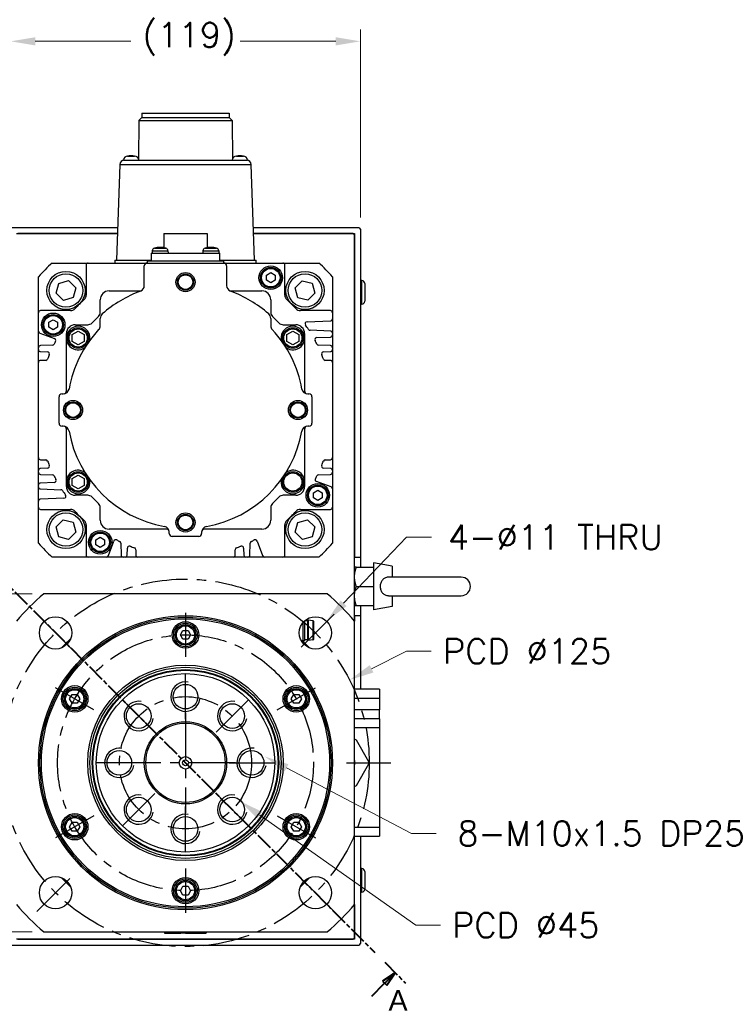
# Model space of a CAD drawing. Extents: x 20593 to 22277, y -1876 to -688.
# Tile 6 of 17: x 21825 to 22065, y -1531 to -1196. Entities that reach past the tile are written whole.
import ezdxf

# ---------------------------------------------------------------- set-up
doc = ezdxf.new("R2010")
doc.units = 0
doc.header["$LTSCALE"] = 25.4
doc.linetypes.add('CENTER', pattern=[2, 1.25, -0.25, 0.25, -0.25])
doc.linetypes.add('CHAIN', pattern=[0.3543, 0.2362, -0.0295, 0.0591, -0.0295])
doc.layers.get('0').update_dxf_attribs({"linetype": 'CONTINUOUS'})
doc.layers.get('Defpoints').update_dxf_attribs({"linetype": 'CONTINUOUS'})
doc.layers.add('ATA-CENTER', color=133, linetype='CENTER')
doc.layers.add('ATA-DIM', color=252, linetype='CONTINUOUS', lineweight=25)
doc.layers.add('ATA-SECTION', color=3, linetype='CHAIN', lineweight=40)
doc.styles.get("Standard").update_dxf_attribs({"font": 'simplex.shx'})
doc.styles.add('주 문자 (ISO)', font='arial.ttf')
doc.dimstyles.new('ata_A1', dxfattribs={"dimtxt": 4.2, "dimasz": 4.2, "dimexe": 2, "dimexo": 2, "dimgap": 2, "dimtad": 0, "dimtih": 1, "dimtoh": 1, "dimdec": 6, "dimdsep": 46, "dimtxsty": 'Standard', "dimcen": 0, "dimclrd": 252, "dimclre": 252, "dimclrt": 4, "dimadec": 6, "dimazin": 2, "dimtfac": 1, "dimtdec": 6, "dimtofl": 0, "dimtmove": 0, "dimatfit": 3, "dimfxl": 0, "dimtolj": 1, "dimtzin": 0, "dimlwd": 0, "dimlwe": 0, "dimarcsym": 0})

# ---------------------------------------------------------------- blocks, each defined once
blk = doc.blocks.new('*D19075')
at = {"layer": 'ATA-DIM', "color": 252, "lineweight": 0}
for p, q in [((21821.77, -1263.24), (21821.77, -1199.33)), ((21940.77, -1263.24), (21940.77, -1199.33)), ((21830.17, -1203.33), (21862.7, -1203.33)), ((21932.37, -1203.33), (21899.85, -1203.33))]:
    blk.add_line(p, q, dxfattribs=at)
at = {"layer": 'ATA-DIM', "color": 252}
for points in [[(21830.17, -1201.93), (21830.17, -1204.73), (21821.77, -1203.33)], [(21932.37, -1204.73), (21932.37, -1201.93), (21940.77, -1203.33)]]:
    blk.add_solid(points, dxfattribs=at)
at = {"layer": 'Defpoints', "color": 0}
for p in [(21940.77, -1203.33), (21821.77, -1267.24), (21940.77, -1267.24)]:
    blk.add_point(p, dxfattribs=at)
at = {"layer": 'ATA-DIM', "color": 4, "ltscale": 0.2, "insert": (21866.7, -1196.94), "char_height": 8.4, "attachment_point": 1}
blk.add_mtext('\\A1;(119)', dxfattribs=at)
blk = doc.blocks.new('*D19084')
at = {"layer": 'ATA-DIM', "color": 252, "lineweight": 0}
for p, q in [((21958.1, -1472.74), (21915.64, -1450.47)), ((21966.5, -1472.74), (21958.1, -1472.74))]:
    blk.add_line(p, q, dxfattribs=at)
at = {"layer": 'ATA-DIM', "color": 252}
blk.add_solid([(21916.29, -1449.23), (21914.99, -1451.71), (21908.2, -1446.56)], dxfattribs=at)
at = {"layer": 'Defpoints', "color": 0}
for p in [(21899.35, -1441.92), (21908.2, -1446.56)]:
    blk.add_point(p, dxfattribs=at)
at = {"layer": 'ATA-DIM', "color": 4, "ltscale": 0.2, "insert": (22023.3, -1472.74), "char_height": 8.4, "attachment_point": 5}
blk.add_mtext('8-M10x1.5 DP25', dxfattribs=at)
blk = doc.blocks.new('*D19083')
at = {"layer": 'ATA-DIM', "color": 252, "lineweight": 0}
for p, q in [((21956.48, -1372.01), (21935.06, -1394.49)), ((21964.91, -1372.01), (21956.48, -1372.01))]:
    blk.add_line(p, q, dxfattribs=at)
at = {"layer": 'ATA-DIM', "color": 252}
blk.add_solid([(21934.05, -1393.52), (21936.07, -1395.45), (21929.26, -1400.56)], dxfattribs=at)
at = {"layer": 'Defpoints', "color": 0}
for p in [(21929.26, -1400.56), (21921.67, -1408.53)]:
    blk.add_point(p, dxfattribs=at)
at = {"layer": 'ATA-DIM', "color": 4, "ltscale": 0.2, "insert": (22007.08, -1372.01), "char_height": 8.4, "attachment_point": 5}
blk.add_mtext('4-%%c11 THRU', dxfattribs=at)
blk = doc.blocks.new('*D19074')
at = {"layer": 'ATA-DIM', "color": 252, "lineweight": 0}
for p, q in [((21959.61, -1503.99), (21906.52, -1466.55)), ((21968.01, -1503.99), (21959.61, -1503.99))]:
    blk.add_line(p, q, dxfattribs=at)
at = {"layer": 'ATA-DIM', "color": 252}
blk.add_solid([(21907.33, -1465.41), (21905.72, -1467.69), (21899.66, -1461.71)], dxfattribs=at)
at = {"layer": 'Defpoints', "color": 0}
for p in [(21862.89, -1435.77), (21899.66, -1461.71)]:
    blk.add_point(p, dxfattribs=at)
at = {"layer": 'ATA-DIM', "color": 4, "ltscale": 0.2, "insert": (21972.01, -1499.79), "char_height": 8.4, "attachment_point": 1}
blk.add_mtext('\\A1;PCD %%c45', dxfattribs=at)
blk = doc.blocks.new('*D19073')
at = {"layer": 'ATA-DIM', "color": 252, "lineweight": 0}
for p, q in [((21956.46, -1410.77), (21944.56, -1416.78)), ((21964.87, -1410.77), (21956.46, -1410.77))]:
    blk.add_line(p, q, dxfattribs=at)
at = {"layer": 'ATA-DIM', "color": 252}
blk.add_solid([(21943.93, -1415.53), (21945.19, -1418.03), (21937.06, -1420.57)], dxfattribs=at)
at = {"layer": 'Defpoints', "color": 0}
for p in [(21937.06, -1420.57), (21825.48, -1476.91)]:
    blk.add_point(p, dxfattribs=at)
at = {"layer": 'ATA-DIM', "color": 4, "ltscale": 0.2, "insert": (21968.87, -1406.57), "char_height": 8.4, "attachment_point": 1}
blk.add_mtext('\\A1;PCD %%c125', dxfattribs=at)
blk = doc.blocks.new('*D19072')
at = {"layer": 'ATA-DIM', "color": 252, "lineweight": 0}
for p, q in [((21829.12, -1391.24), (21733.1, -1391.24)), ((21737.1, -1399.64), (21737.1, -1440.16)), ((21737.1, -1497.84), (21737.1, -1457.32)), ((21829.12, -1506.24), (21733.1, -1506.24))]:
    blk.add_line(p, q, dxfattribs=at)
at = {"layer": 'ATA-DIM', "color": 252}
for points in [[(21738.5, -1399.64), (21735.7, -1399.64), (21737.1, -1391.24)], [(21735.7, -1497.84), (21738.5, -1497.84), (21737.1, -1506.24)]]:
    blk.add_solid(points, dxfattribs=at)
at = {"layer": 'Defpoints', "color": 0}
for p in [(21833.12, -1391.24), (21737.1, -1506.24), (21833.12, -1506.24)]:
    blk.add_point(p, dxfattribs=at)
at = {"layer": 'ATA-DIM', "color": 4, "ltscale": 0.2, "insert": (21698.84, -1444.16), "char_height": 8.4, "attachment_point": 1}
blk.add_mtext('\\A1;SQUARE 115', dxfattribs=at)

msp = doc.modelspace()

# ---------------------------------------------------------------- linework, layer by layer
for p, q in [((21866.4033331, -1227.7400297), (21866.4033331, -1229.2400297)), ((21866.4033331, -1227.7400297), (21896.1433331, -1227.7400297)), ((21896.1433331, -1227.7400297), (21896.1433331, -1229.2400297)), ((21865.4033331, -1230.2400297), (21865.3059594, -1243.385477)), ((21866.4033331, -1229.2400297), (21865.4033331, -1230.2400297)), ((21865.4033331, -1230.2400297), (21897.1433331, -1230.2400297)), ((21866.4033331, -1229.2400297), (21896.1433331, -1229.2400297)), ((21896.1433331, -1229.2400297), (21897.1433331, -1230.2400297)), ((21897.1433331, -1230.2400297), (21897.2407068, -1243.385477)), ((21861.5714393, -1242.3439837), (21863.975227, -1242.3439837)), ((21898.5714393, -1242.3439837), (21900.975227, -1242.3439837)), ((21858.9100862, -1245.1876805), (21857.7733331, -1277.7400297)), ((21858.9100862, -1245.1876805), (21903.63658, -1245.1876805)), ((21860.1733331, -1243.7400297), (21860.4091725, -1243.7400297)), ((21860.4091725, -1243.7400297), (21902.1374938, -1243.7400297)), ((21902.1374938, -1243.7400297), (21902.3733331, -1243.7400297)), ((21904.7733331, -1277.7400297), (21903.63658, -1245.1876805)), ((21858.1574616, -1266.7400297), (21822.2733331, -1266.7400297)), ((21823.7733331, -1268.7400297), (21858.0876201, -1268.7400297)), ((21858.0876201, -1268.7400297), (21824.2733331, -1268.7400297)), ((21873.8733331, -1268.7400297), (21888.6733331, -1268.7400297)), ((21873.8733331, -1268.7400297), (21873.8733331, -1273.5489413)), ((21888.6733331, -1268.7400297), (21888.6733331, -1273.5489413)), ((21940.2733331, -1266.7400297), (21904.3892047, -1266.7400297)), ((21904.4590462, -1268.7400297), (21938.7733331, -1268.7400297)), ((21938.2733331, -1268.7400297), (21904.4590462, -1268.7400297)), ((21938.2733331, -1268.7400297), (21938.7733331, -1269.2400297)), ((21938.7733331, -1268.7400297), (21938.7733331, -1378.7400297)), ((21938.7733331, -1400.586629), (21938.7733331, -1269.2400297)), ((21940.7733331, -1267.2400297), (21940.7733331, -1378.7400297)), ((21869.5733331, -1275.4400297), (21892.9733331, -1275.4400297)), ((21869.5733331, -1275.4400297), (21869.5733331, -1277.9400297)), ((21869.9674578, -1274.5927808), (21869.8933331, -1275.4400297)), ((21869.9674578, -1274.5927808), (21875.3192085, -1274.5927808)), ((21870.6837058, -1273.719921), (21874.6029604, -1273.719921)), ((21875.3192085, -1274.5927808), (21875.3933331, -1275.4400297)), ((21887.2274578, -1274.5927808), (21887.1533331, -1275.4400297)), ((21887.2274578, -1274.5927808), (21892.5792085, -1274.5927808)), ((21887.9437058, -1273.719921), (21891.8629604, -1273.719921)), ((21892.5792085, -1274.5927808), (21892.6533331, -1275.4400297)), ((21892.9733331, -1277.9400297), (21892.9733331, -1275.4400297)), ((21835.9274403, -1278.7400297), (21848.1719407, -1278.7400297)), ((21848.1719407, -1278.7400297), (21868.2733331, -1278.7400297)), ((21857.2733331, -1277.7400297), (21857.2733331, -1278.7400297)), ((21857.2733331, -1277.7400297), (21869.5733331, -1277.7400297)), ((21868.2733331, -1277.9400297), (21894.2733331, -1277.9400297)), ((21868.2733331, -1277.9400297), (21868.2733331, -1278.7400297)), ((21868.2733331, -1278.7400297), (21894.2733331, -1278.7400297)), ((21892.9733331, -1277.7400297), (21905.2733331, -1277.7400297)), ((21894.2733331, -1278.7400297), (21894.2733331, -1277.9400297)), ((21894.2733331, -1278.7400297), (21914.374724, -1278.7400297)), ((21905.2733331, -1278.7400297), (21905.2733331, -1277.7400297)), ((21914.374724, -1278.7400297), (21926.619226, -1278.7400297)), ((21847.4761156, -1279.4358548), (21847.4761156, -1289.669365)), ((21867.2733331, -1286.4131766), (21867.2733331, -1279.7400297)), ((21895.2733331, -1279.7400297), (21895.2733331, -1286.4131766)), ((21908.7733331, -1282.8740043), (21910.2733331, -1282.0079789)), ((21910.2733331, -1282.0079789), (21911.7733331, -1282.8740043)), ((21915.070549, -1289.669365), (21915.070549, -1279.4358548)), ((21831.2733323, -1295.6386381), (21831.2733331, -1283.3941369)), ((21837.2753946, -1289.0028479), (21838.1470378, -1285.6502015)), ((21838.1470378, -1285.6502015), (21841.4863363, -1284.7287434)), ((21841.4863363, -1284.7287434), (21843.9539918, -1287.1599317)), ((21908.7733331, -1284.6060551), (21908.7733331, -1282.8740043)), ((21910.2733331, -1285.4720805), (21908.7733331, -1284.6060551)), ((21911.7733331, -1284.6060551), (21910.2733331, -1285.4720805)), ((21911.7733331, -1282.8740043), (21911.7733331, -1284.6060551)), ((21918.5793266, -1287.2097467), (21921.0105149, -1284.7420912)), ((21921.0105149, -1284.7420912), (21924.3631614, -1285.6137344)), ((21924.3631614, -1285.6137344), (21925.2846195, -1288.9530329)), ((21931.2733331, -1283.3941369), (21931.2733323, -1295.6386381)), ((21941.2733331, -1284.7400297), (21940.7733331, -1284.7400297)), ((21941.2733331, -1292.7400297), (21941.2733331, -1284.7400297)), ((21942.2733331, -1285.7400297), (21942.2733331, -1291.7400297)), ((21839.7430501, -1291.4340363), (21837.2753946, -1289.0028479)), ((21843.9539918, -1287.1599317), (21843.0823486, -1290.5125781)), ((21855.2733331, -1288.2400297), (21866.0873402, -1288.2400297)), ((21896.4593261, -1288.2400297), (21907.2733331, -1288.2400297)), ((21919.5007847, -1290.5490452), (21918.5793266, -1287.2097467)), ((21925.2846195, -1288.9530329), (21922.8534312, -1291.4206884)), ((21843.0823486, -1290.5125781), (21839.7430501, -1291.4340363)), ((21852.2733331, -1295.4916026), (21852.2733331, -1291.2400297)), ((21910.2733331, -1291.2400297), (21910.2733331, -1295.4916026)), ((21922.8534312, -1291.4206884), (21919.5007847, -1290.5490452)), ((21941.2733331, -1292.7400297), (21940.7733331, -1292.7400297)), ((21831.2733323, -1301.9108595), (21831.2733323, -1295.6386381)), ((21842.2026676, -1294.942813), (21831.9691573, -1294.942813)), ((21930.5775073, -1294.942813), (21920.343997, -1294.942813)), ((21931.2733323, -1295.6386381), (21931.2733323, -1297.7499878)), ((21834.7733331, -1298.8740043), (21836.2733331, -1298.0079789)), ((21834.7733331, -1300.6060551), (21834.7733331, -1298.8740043)), ((21836.2733331, -1298.0079789), (21837.7733331, -1298.8740043)), ((21837.7733331, -1298.8740043), (21837.7733331, -1300.6060551)), ((21849.4391196, -1299.1542433), (21851.6875467, -1296.9058162)), ((21852.2733331, -1300.0335409), (21852.2733331, -1297.5540954)), ((21910.2733331, -1297.5540954), (21910.2733331, -1300.0335409)), ((21910.8591196, -1296.9058162), (21913.1075467, -1299.1542433)), ((21922.6060665, -1298.7246059), (21930.6017912, -1298.445389)), ((21931.2733323, -1297.7499878), (21931.2733323, -1302.573014)), ((21831.2733323, -1307.5431929), (21831.2733323, -1301.9108595)), ((21831.7311712, -1302.5647211), (21836.7027242, -1304.3742185)), ((21836.2733331, -1301.4720805), (21834.7733331, -1300.6060551)), ((21837.7733331, -1300.6060551), (21836.2733331, -1301.4720805)), ((21840.7733331, -1304.2400297), (21840.7733331, -1302.7400297)), ((21842.7733331, -1303.0853292), (21844.7733331, -1301.9306287)), ((21843.7733331, -1299.7400297), (21848.024906, -1299.7400297)), ((21844.7733331, -1301.9306287), (21846.7733331, -1303.0853292)), ((21914.5217603, -1299.7400297), (21918.7733331, -1299.7400297)), ((21915.7733331, -1303.0853292), (21917.7733331, -1301.9306287)), ((21917.7733331, -1301.9306287), (21919.7733331, -1303.0853292)), ((21921.7733331, -1302.7400297), (21921.7733331, -1304.2400297)), ((21930.6017912, -1301.8776128), (21923.6421997, -1301.6345785)), ((21931.2733323, -1302.573014), (21931.2733323, -1303.2171847)), ((21840.7733331, -1322.2400297), (21840.7733331, -1304.2400297)), ((21842.7733331, -1305.3947303), (21842.7733331, -1303.0853292)), ((21844.7733331, -1306.5494308), (21842.7733331, -1305.3947303)), ((21846.7733331, -1305.3947303), (21844.7733331, -1306.5494308)), ((21846.7733331, -1303.0853292), (21846.7733331, -1305.3947303)), ((21915.7733331, -1305.3947303), (21915.7733331, -1303.0853292)), ((21917.7733331, -1306.5494308), (21915.7733331, -1305.3947303)), ((21919.7733331, -1305.3947303), (21917.7733331, -1306.5494308)), ((21919.7733331, -1303.0853292), (21919.7733331, -1305.3947303)), ((21921.7733331, -1304.2400297), (21921.7733331, -1322.2400297)), ((21925.9208935, -1304.0760464), (21930.6017912, -1303.9125858)), ((21931.2733323, -1303.2171847), (21931.2733323, -1307.5431929)), ((21831.2733323, -1308.1873636), (21831.2733323, -1307.5431929)), ((21831.2733323, -1312.5372464), (21831.2733323, -1308.1873636)), ((21835.9823202, -1306.706801), (21831.9448734, -1306.8477917)), ((21831.9448734, -1308.8827648), (21834.3287641, -1308.9660121)), ((21930.6017912, -1306.8477917), (21926.5643444, -1306.706801)), ((21928.2179005, -1308.9660121), (21930.6017912, -1308.8827648)), ((21931.2733323, -1307.5431929), (21931.2733323, -1308.1873636)), ((21931.2733323, -1308.1873636), (21931.2733323, -1312.5372464)), ((21831.2733323, -1344.942813), (21831.2733323, -1312.5372464)), ((21833.7285893, -1311.8414214), (21831.9691573, -1311.8414214)), ((21930.5775073, -1311.8414214), (21928.8180753, -1311.8414214)), ((21931.2733323, -1312.5372464), (21931.2733323, -1344.942813)), ((21838.2733331, -1333.2400297), (21838.2733331, -1324.2400297)), ((21839.2733331, -1323.2400297), (21839.694342, -1323.2400297)), ((21922.8523242, -1323.2400297), (21923.2733331, -1323.2400297)), ((21924.2733331, -1324.2400297), (21924.2733331, -1333.2400297)), ((21839.694342, -1334.2400297), (21839.2733331, -1334.2400297)), ((21840.7733331, -1353.2400297), (21840.7733331, -1335.2400297)), ((21921.7733331, -1335.2400297), (21921.7733331, -1353.2400297)), ((21923.2733331, -1334.2400297), (21922.8523242, -1334.2400297)), ((21831.2733323, -1349.2926959), (21831.2733323, -1344.942813)), ((21831.9691573, -1345.6386381), (21833.7285893, -1345.6386381)), ((21928.8180753, -1345.6386381), (21930.5775073, -1345.6386381)), ((21931.2733323, -1344.942813), (21931.2733323, -1349.2926959)), ((21831.2733323, -1349.9368666), (21831.2733323, -1349.2926959)), ((21834.3287641, -1348.5140474), (21831.9448734, -1348.5972947)), ((21930.6017912, -1348.5972947), (21928.2179005, -1348.5140474)), ((21931.2733323, -1349.2926959), (21931.2733323, -1349.9368666)), ((21831.2733323, -1354.2628748), (21831.2733323, -1349.9368666)), ((21831.9448734, -1350.6322677), (21835.9823202, -1350.7732585)), ((21842.7733331, -1352.0853292), (21844.7733331, -1350.9306287)), ((21842.7733331, -1354.3947303), (21842.7733331, -1352.0853292)), ((21844.7733331, -1350.9306287), (21846.7733331, -1352.0853292)), ((21846.7733331, -1352.0853292), (21846.7733331, -1354.3947303)), ((21926.5643444, -1350.7732585), (21930.6017912, -1350.6322677)), ((21931.2733323, -1349.9368666), (21931.2733323, -1355.5692)), ((21831.2733323, -1354.9070455), (21831.2733323, -1354.2628748)), ((21831.2733323, -1359.7300716), (21831.2733323, -1354.9070455)), ((21836.6257711, -1353.4040131), (21831.9448734, -1353.5674736)), ((21831.9448734, -1355.6024467), (21838.9044649, -1355.845481)), ((21840.7733331, -1354.7400297), (21840.7733331, -1353.2400297)), ((21844.7733331, -1355.5494308), (21842.7733331, -1354.3947303)), ((21846.7733331, -1354.3947303), (21844.7733331, -1355.5494308)), ((21921.7733331, -1353.2400297), (21921.7733331, -1354.7400297)), ((21924.7733331, -1356.8740043), (21926.2733331, -1356.0079789)), ((21930.8154934, -1354.9153383), (21925.8439404, -1353.105841)), ((21926.2733331, -1356.0079789), (21927.7733331, -1356.8740043)), ((21931.2733323, -1355.5692), (21931.2733323, -1361.8414214)), ((21831.2733323, -1361.8414214), (21831.2733323, -1359.7300716)), ((21839.9405981, -1358.7554536), (21831.9448734, -1359.0346704)), ((21848.024906, -1357.7400297), (21843.7733331, -1357.7400297)), ((21851.6875467, -1360.5742433), (21849.4391196, -1358.3258162)), ((21913.1075467, -1358.3258162), (21910.8591196, -1360.5742433)), ((21918.7733331, -1357.7400297), (21914.5217603, -1357.7400297)), ((21924.7733331, -1358.6060551), (21924.7733331, -1356.8740043)), ((21926.2733331, -1359.4720805), (21924.7733331, -1358.6060551)), ((21927.7733331, -1358.6060551), (21926.2733331, -1359.4720805)), ((21927.7733331, -1356.8740043), (21927.7733331, -1358.6060551)), ((21831.2733331, -1374.0859226), (21831.2733323, -1361.8414214)), ((21831.9691573, -1362.5372464), (21842.2026676, -1362.5372464)), ((21852.2733331, -1366.2400297), (21852.2733331, -1361.9884569)), ((21910.2733331, -1361.9884569), (21910.2733331, -1366.2400297)), ((21920.343997, -1362.5372464), (21930.5775073, -1362.5372464)), ((21931.2733323, -1361.8414214), (21931.2733331, -1374.0859226)), ((21837.2620468, -1368.5270265), (21839.6932351, -1366.0593711)), ((21839.6932351, -1366.0593711), (21843.0458815, -1366.9310142)), ((21919.4643176, -1366.9674813), (21922.8036162, -1366.0460232)), ((21922.8036162, -1366.0460232), (21925.2712716, -1368.4772115)), ((21838.1835049, -1371.8663251), (21837.2620468, -1368.5270265)), ((21843.0458815, -1366.9310142), (21843.9673397, -1370.2703128)), ((21847.4761156, -1367.8106945), (21847.4761156, -1378.0442047)), ((21874.7733331, -1369.2400297), (21855.2733331, -1369.2400297)), ((21907.2733331, -1369.2400297), (21887.7733331, -1369.2400297)), ((21915.070549, -1378.0442047), (21915.070549, -1367.8106945)), ((21918.5926745, -1370.3201278), (21919.4643176, -1366.9674813)), ((21925.2712716, -1368.4772115), (21924.3996285, -1371.829858)), ((21841.5361513, -1372.7379682), (21838.1835049, -1371.8663251)), ((21843.9673397, -1370.2703128), (21841.5361513, -1372.7379682)), ((21850.7733331, -1372.8740043), (21852.2733331, -1372.0079789)), ((21850.7733331, -1374.6060551), (21850.7733331, -1372.8740043)), ((21852.2733331, -1372.0079789), (21853.7733331, -1372.8740043)), ((21853.7733331, -1372.8740043), (21853.7733331, -1374.6060551)), ((21875.7733331, -1370.7400297), (21875.7733331, -1370.3190208)), ((21885.7733331, -1371.7400297), (21876.7733331, -1371.7400297)), ((21886.7733331, -1370.3190208), (21886.7733331, -1370.7400297)), ((21921.0603299, -1372.7513161), (21918.5926745, -1370.3201278)), ((21924.3996285, -1371.829858), (21921.0603299, -1372.7513161)), ((21852.2733331, -1375.4720805), (21850.7733331, -1374.6060551)), ((21853.7733331, -1374.6060551), (21852.2733331, -1375.4720805)), ((21855.0980237, -1378.2821909), (21856.907521, -1373.3106378)), ((21859.2401035, -1374.0310419), (21859.3810943, -1378.0684886)), ((21861.4160673, -1378.0684886), (21861.4993146, -1375.6845979)), ((21864.374724, -1376.2847728), (21864.374724, -1378.0442047)), ((21898.1719407, -1378.0442047), (21898.1719407, -1376.2847728)), ((21901.04735, -1375.6845979), (21901.1305973, -1378.0684886)), ((21903.1655703, -1378.0684886), (21903.3065611, -1374.0310419)), ((21905.6391436, -1373.3106378), (21907.4486409, -1378.2821909)), ((21848.1719407, -1378.7400297), (21835.9274403, -1378.7400297)), ((21854.444162, -1378.7400297), (21848.1719407, -1378.7400297)), ((21860.0764955, -1378.7400297), (21854.444162, -1378.7400297)), ((21860.7206662, -1378.7400297), (21860.0764955, -1378.7400297)), ((21865.070549, -1378.7400297), (21860.7206662, -1378.7400297)), ((21897.4761156, -1378.7400297), (21865.070549, -1378.7400297)), ((21901.8259985, -1378.7400297), (21897.4761156, -1378.7400297)), ((21902.4701691, -1378.7400297), (21901.8259985, -1378.7400297)), ((21908.1025026, -1378.7400297), (21902.4701691, -1378.7400297)), ((21914.374724, -1378.7400297), (21908.1025026, -1378.7400297)), ((21926.619226, -1378.7400297), (21914.374724, -1378.7400297)), ((21938.7733331, -1378.7400297), (21940.7733331, -1378.7400297)), ((21940.7733331, -1378.7400297), (21940.7733331, -1382.2400297)), ((21939.3538897, -1382.2400297), (21945.2733331, -1382.2400297)), ((21951.5733331, -1381.8508897), (21945.2733331, -1380.7400297)), ((21945.2733331, -1380.7400297), (21945.2733331, -1396.7400297)), ((21951.5733331, -1381.8508897), (21951.5733331, -1385.5900297)), ((21975.0733331, -1385.5900297), (21950.4115852, -1385.5900297)), ((21939.3538897, -1388.7400297), (21945.2733331, -1388.7400297)), ((21929.4267338, -1391.2400297), (21833.1199324, -1391.2400297)), ((21950.4115852, -1391.8900297), (21975.0733331, -1391.8900297)), ((21951.5733331, -1391.8900297), (21951.5733331, -1395.6291698)), ((21939.3538897, -1395.2400297), (21945.2733331, -1395.2400297)), ((21940.7733331, -1395.2400297), (21940.7733331, -1398.7400297)), ((21951.5733331, -1395.6291698), (21945.2733331, -1396.7400297)), ((21938.7733331, -1398.7400297), (21938.7733331, -1400.586629)), ((21940.7733331, -1398.7400297), (21938.7733331, -1398.7400297)), ((21940.7733331, -1398.7400297), (21940.7733331, -1423.7400297)), ((21921.1598331, -1401.1262147), (21921.1598331, -1407.6900297)), ((21921.7733331, -1400.4711682), (21921.7733331, -1407.0765297)), ((21922.7733331, -1400.4400297), (21921.8079726, -1400.4400297)), ((21922.7733331, -1400.4400297), (21923.0233331, -1400.2400297)), ((21922.7733331, -1400.4400297), (21922.7733331, -1406.9400297)), ((21924.5960493, -1400.419824), (21923.0233331, -1400.2400297)), ((21923.0233331, -1400.2400297), (21923.0233331, -1407.1400297)), ((21924.5960493, -1400.419824), (21924.5960493, -1406.9602355)), ((21924.7733331, -1400.6185297), (21924.7733331, -1406.7615297)), ((21938.7733331, -1496.8934304), (21938.7733331, -1400.586629)), ((21879.5412823, -1405.2400297), (21880.4073077, -1403.7400297)), ((21880.4073077, -1406.7400297), (21879.5412823, -1405.2400297)), ((21880.4073077, -1403.7400297), (21882.1393585, -1403.7400297)), ((21882.1393585, -1403.7400297), (21883.0053839, -1405.2400297)), ((21883.0053839, -1405.2400297), (21882.1393585, -1406.7400297)), ((21882.1393585, -1406.7400297), (21880.4073077, -1406.7400297)), ((21920.5918439, -1407.0910297), (21921.7588331, -1407.0910297)), ((21921.1598331, -1407.6900297), (21920.9548391, -1407.6900297)), ((21921.7733331, -1407.0765297), (21921.1598331, -1407.6900297)), ((21922.7733331, -1406.9400297), (21921.7733331, -1406.9400297)), ((21922.7733331, -1406.9400297), (21923.0233331, -1407.1400297)), ((21924.5960493, -1406.9602355), (21923.0233331, -1407.1400297)), ((21841.8691773, -1426.9900297), (21842.7352027, -1425.4900297)), ((21842.7352027, -1425.4900297), (21844.4672535, -1425.4900297)), ((21844.4672535, -1425.4900297), (21845.3332789, -1426.9900297)), ((21917.2133874, -1426.9900297), (21918.0794128, -1425.4900297)), ((21918.0794128, -1425.4900297), (21919.8114636, -1425.4900297)), ((21919.8114636, -1425.4900297), (21920.677489, -1426.9900297)), ((21947.2733331, -1423.7400297), (21938.7733331, -1423.7400297)), ((21938.7733331, -1426.7400297), (21947.2733331, -1426.7400297)), ((21947.2733331, -1423.7400297), (21947.2733331, -1426.7400297)), ((21947.2733331, -1426.7400297), (21947.2733331, -1430.7400297)), ((21842.7352027, -1428.4900297), (21841.8691773, -1426.9900297)), ((21844.4672535, -1428.4900297), (21842.7352027, -1428.4900297)), ((21845.3332789, -1426.9900297), (21844.4672535, -1428.4900297)), ((21918.0794128, -1428.4900297), (21917.2133874, -1426.9900297)), ((21919.8114636, -1428.4900297), (21918.0794128, -1428.4900297)), ((21920.677489, -1426.9900297), (21919.8114636, -1428.4900297)), ((21947.2733331, -1430.7400297), (21938.7733331, -1430.7400297)), ((21947.2733331, -1433.7400297), (21947.2733331, -1430.7400297)), ((21947.2733331, -1433.7400297), (21938.7733331, -1433.7400297)), ((21938.7733331, -1436.7400297), (21947.2733331, -1436.7400297)), ((21947.2733331, -1433.7400297), (21947.2733331, -1436.7400297)), ((21947.2733331, -1436.7400297), (21947.2733331, -1470.7400297)), ((21939.2733331, -1440.9458011), (21943.5233331, -1448.307017)), ((21943.5233331, -1449.1730425), (21939.2733331, -1456.5342583)), ((21841.8691773, -1470.4900297), (21842.7352027, -1468.9900297)), ((21842.7352027, -1468.9900297), (21844.4672535, -1468.9900297)), ((21844.4672535, -1468.9900297), (21845.3332789, -1470.4900297)), ((21917.2133874, -1470.4900297), (21918.0794128, -1468.9900297)), ((21918.0794128, -1468.9900297), (21919.8114636, -1468.9900297)), ((21919.8114636, -1468.9900297), (21920.677489, -1470.4900297)), ((21842.7352027, -1471.9900297), (21841.8691773, -1470.4900297)), ((21844.4672535, -1471.9900297), (21842.7352027, -1471.9900297)), ((21845.3332789, -1470.4900297), (21844.4672535, -1471.9900297)), ((21918.0794128, -1471.9900297), (21917.2133874, -1470.4900297)), ((21919.8114636, -1471.9900297), (21918.0794128, -1471.9900297)), ((21920.677489, -1470.4900297), (21919.8114636, -1471.9900297)), ((21947.2733331, -1470.7400297), (21938.7733331, -1470.7400297)), ((21947.2733331, -1470.7400297), (21947.2733331, -1473.7400297)), ((21938.7733331, -1473.7400297), (21947.2733331, -1473.7400297)), ((21940.7733331, -1473.7400297), (21940.7733331, -1510.2400297)), ((21941.2733331, -1484.7400297), (21940.7733331, -1484.7400297)), ((21941.2733331, -1492.7400297), (21941.2733331, -1484.7400297)), ((21942.2733331, -1485.7400297), (21942.2733331, -1491.7400297)), ((21879.5412823, -1492.2400297), (21880.4073077, -1490.7400297)), ((21880.4073077, -1493.7400297), (21879.5412823, -1492.2400297)), ((21880.4073077, -1490.7400297), (21882.1393585, -1490.7400297)), ((21882.1393585, -1493.7400297), (21880.4073077, -1493.7400297)), ((21882.1393585, -1490.7400297), (21883.0053839, -1492.2400297)), ((21883.0053839, -1492.2400297), (21882.1393585, -1493.7400297)), ((21941.2733331, -1492.7400297), (21940.7733331, -1492.7400297)), ((21938.7733331, -1496.8934304), (21938.7733331, -1508.7400297)), ((21938.7733331, -1508.2400297), (21938.7733331, -1496.8934304)), ((21833.1199324, -1506.2400297), (21929.4267338, -1506.2400297)), ((21874.1843759, -1506.2400297), (21874.1843759, -1506.7400297)), ((21874.1843759, -1506.7400297), (21876.8072467, -1506.7400297)), ((21876.8072467, -1506.2400297), (21876.8072467, -1506.7400297)), ((21876.8072467, -1506.7400297), (21879.7409531, -1506.7400297)), ((21879.7409531, -1506.7400297), (21879.7409531, -1506.2400297)), ((21880.3877249, -1506.7400297), (21879.7409531, -1506.7400297)), ((21880.3877249, -1506.7400297), (21880.3877249, -1506.2400297)), ((21880.5692749, -1506.7400297), (21880.3877249, -1506.7400297)), ((21880.5692749, -1506.2400297), (21880.5692749, -1506.7400297)), ((21881.2160466, -1506.7400297), (21880.5692749, -1506.7400297)), ((21881.2160466, -1506.2400297), (21881.2160466, -1506.7400297)), ((21881.3306196, -1506.2400297), (21881.3306196, -1506.7400297)), ((21881.3306196, -1506.7400297), (21884.264326, -1506.7400297)), ((21884.264326, -1506.2400297), (21884.264326, -1506.7400297)), ((21884.264326, -1506.7400297), (21888.1807403, -1506.7400297)), ((21888.1807403, -1506.7400297), (21888.1807403, -1506.2400297)), ((21888.3622903, -1506.7400297), (21888.1807403, -1506.7400297)), ((21888.3622903, -1506.2400297), (21888.3622903, -1506.7400297)), ((21938.7733331, -1508.7400297), (21823.7733331, -1508.7400297)), ((21824.2733331, -1508.7400297), (21938.2733331, -1508.7400297)), ((21938.7733331, -1508.2400297), (21938.2733331, -1508.7400297)), ((21822.2733331, -1510.7400297), (21940.2733331, -1510.7400297))]:
    msp.add_line(p, q)
for centre, radius in [((21840.6146932, -1288.0813898), 6.5), ((21840.6146932, -1288.0813898), 5.7), ((21881.2733331, -1285.2400297), 3.25), ((21881.2733331, -1285.2400297), 2.75), ((21881.2733331, -1285.2400297), 2.5), ((21910.2733331, -1283.7400297), 4), ((21910.2733331, -1283.7400297), 3.5), ((21910.2733331, -1283.7400297), 3.15), ((21921.931973, -1288.0813898), 6.5), ((21921.931973, -1288.0813898), 5.7), ((21836.2733331, -1299.7400297), 4), ((21836.2733331, -1299.7400297), 3.5), ((21836.2733331, -1299.7400297), 3.15), ((21844.7733331, -1304.2400297), 3.5), ((21844.7733331, -1304.2400297), 3.1), ((21917.7733331, -1304.2400297), 3.5), ((21917.7733331, -1304.2400297), 3.1), ((21843.0233331, -1328.7400297), 3.25), ((21843.0233331, -1328.7400297), 2.75), ((21843.0233331, -1328.7400297), 2.5), ((21919.5233331, -1328.7400297), 3.25), ((21919.5233331, -1328.7400297), 2.75), ((21919.5233331, -1328.7400297), 2.5), ((21844.7733331, -1353.2400297), 3.5), ((21844.7733331, -1353.2400297), 3.1), ((21917.7733331, -1353.2400297), 3.5), ((21917.7733331, -1353.2400297), 3.1), ((21926.2733331, -1357.7400297), 4), ((21926.2733331, -1357.7400297), 3.5), ((21926.2733331, -1357.7400297), 3.15), ((21840.6146932, -1369.3986696), 6.5), ((21921.931973, -1369.3986696), 6.5), ((21840.6146932, -1369.3986696), 5.7), ((21881.2733331, -1366.9900297), 3.25), ((21881.2733331, -1366.9900297), 2.75), ((21881.2733331, -1366.9900297), 2.5), ((21921.931973, -1369.3986696), 5.7), ((21852.2733331, -1373.7400297), 4), ((21852.2733331, -1373.7400297), 3.5), ((21852.2733331, -1373.7400297), 3.15), ((21881.2733331, -1448.7400297), 50), ((21837.0791593, -1404.5458559), 5.5), ((21881.2733331, -1448.7400297), 49.5), ((21881.2733331, -1448.7400297), 49), ((21925.467507, -1404.5458559), 5.5), ((21881.2733331, -1405.2400297), 4.5), ((21881.2733331, -1405.2400297), 4), ((21881.2733331, -1405.2400297), 3.5), ((21881.2733331, -1405.2400297), 3.1), ((21881.2733331, -1448.7400297), 33.25), ((21881.2733331, -1448.7400297), 32.500379), ((21881.2733331, -1448.7400297), 31.7), ((21881.2733331, -1448.7400297), 31.5), ((21881.2733331, -1448.7400297), 30.3452995), ((21843.6012281, -1426.9900297), 4.5), ((21843.6012281, -1426.9900297), 4), ((21881.2733331, -1426.2400297), 4.188), ((21918.9454382, -1426.9900297), 4.5), ((21918.9454382, -1426.9900297), 4), ((21843.6012281, -1426.9900297), 3.5), ((21843.6012281, -1426.9900297), 3.1), ((21918.9454382, -1426.9900297), 3.5), ((21918.9454382, -1426.9900297), 3.1), ((21865.3634305, -1432.8301272), 4.188), ((21897.1832357, -1432.8301272), 4.188), ((21881.2733331, -1448.7400297), 14), ((21881.2733331, -1448.7400297), 13.5), ((21858.7733331, -1448.7400297), 4.188), ((21881.2733331, -1448.7400297), 2.125), ((21903.7733331, -1448.7400297), 4.188), ((21881.2733331, -1448.7400297), 1), ((21865.3634305, -1464.6499323), 4.188), ((21897.1832357, -1464.6499323), 4.188), ((21843.6012281, -1470.4900297), 4.5), ((21843.6012281, -1470.4900297), 4), ((21918.9454382, -1470.4900297), 4.5), ((21918.9454382, -1470.4900297), 4), ((21843.6012281, -1470.4900297), 3.5), ((21843.6012281, -1470.4900297), 3.1), ((21881.2733331, -1471.2400297), 4.188), ((21918.9454382, -1470.4900297), 3.5), ((21918.9454382, -1470.4900297), 3.1), ((21837.0791593, -1492.9342036), 5.5), ((21881.2733331, -1492.2400297), 4.5), ((21881.2733331, -1492.2400297), 4), ((21881.2733331, -1492.2400297), 3.5), ((21881.2733331, -1492.2400297), 3.1), ((21925.467507, -1492.9342036), 5.5)]:
    msp.add_circle(centre, radius)
for centre, radius, start, end in [((21861.6699481, -1243.8407455), 1.5, 93.765468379, 176.150043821), ((21862.7733331, -1249.2400297), 7, 80.113375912, 99.886624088), ((21863.8767182, -1243.8407455), 1.5, 3.849956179, 86.234531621), ((21898.6699481, -1243.8407455), 1.5, 93.765468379, 176.150043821), ((21899.7733331, -1249.2400297), 7, 80.113375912, 99.886624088), ((21900.8767182, -1243.8407455), 1.5, 3.849956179, 86.234531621), ((21860.4091725, -1245.2400297), 1.5, 90, 178), ((21902.1374938, -1245.2400297), 1.5, 2, 90), ((21940.2733331, -1267.2400297), 0.5, 0, 90), ((21870.9636525, -1274.6799366), 1, 106.257021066, 175), ((21872.6433331, -1280.4400297), 7, 73.742973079, 106.257026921), ((21874.3230138, -1274.6799366), 1, 5, 73.742978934), ((21888.2236525, -1274.6799366), 1, 106.257021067, 175), ((21889.9033331, -1280.4400297), 7, 73.742973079, 106.257026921), ((21891.5830138, -1274.6799366), 1, 5, 73.742978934), ((21881.2733331, -1328.7400297), 67.5, 132.205446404, 137.794553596), ((21848.1719407, -1279.4358548), 0.695825, 89.999999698, 180), ((21868.2733331, -1279.7400297), 1, 90, 180), ((21894.2733331, -1279.7400297), 1, 0, 90), ((21914.374724, -1279.4358548), 0.6958251, 0, 90.000000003), ((21881.2733331, -1328.7400297), 67.5, 42.205446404, 47.794553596), ((21941.2733331, -1285.7400297), 1, 0, 90), ((21855.2733331, -1291.2400297), 3, 90, 180), ((21881.2733331, -1328.7400297), 43.25, 110.707124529, 130.885192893), ((21865.2733331, -1286.4131766), 2, 290.707124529, 0), ((21897.2733331, -1286.4131766), 2, 180, 249.292875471), ((21881.2733331, -1328.7400297), 43.25, 49.114807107, 69.292875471), ((21907.2733331, -1291.2400297), 3, 0, 90), ((21881.2733323, -1328.7400297), 50.9940358, 132.486940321, 137.513059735), ((21845.488044, -1289.669365), 1.9880716, 312.486940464, 0), ((21917.0586206, -1289.669365), 1.9880716, 180, 227.513059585), ((21881.2733323, -1328.7400297), 50.9940358, 42.486939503, 47.513059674), ((21941.2733331, -1291.7400297), 1, 270, 0), ((21831.9691574, -1295.6386381), 0.6958251, 90.00000122, 180), ((21842.2026676, -1292.9547415), 1.9880716, 269.99999977, 317.513059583), ((21850.2733331, -1295.4916026), 2, 315, 0), ((21854.2733331, -1297.5540954), 2, 130.885192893, 180), ((21908.2733331, -1297.5540954), 2, 0, 49.114807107), ((21912.2733331, -1295.4916026), 2, 180, 225), ((21920.343997, -1292.9547415), 1.9880716, 222.486959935, 270.000000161), ((21930.5775073, -1295.6386381), 0.6958251, 0, 90), ((21848.024906, -1297.7400297), 2, 270, 315), ((21914.5217603, -1297.7400297), 2, 225, 270), ((21922.6303504, -1299.420007), 0.6958251, 91.999999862, 215.334701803), ((21930.5775073, -1297.7499878), 0.6958251, 271.999999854, 0), ((21831.9691573, -1301.9108595), 0.695825, 179.999998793, 249.999999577), ((21843.7733331, -1302.7400297), 3, 90, 180), ((21844.7733331, -1304.2400297), 4, 347.077132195, 305.181246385), ((21881.2733331, -1328.7400297), 40.25, 137.199825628, 169.77496314), ((21850.2733331, -1300.0335409), 2, 317.199850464, 0), ((21912.2733331, -1300.0335409), 2, 180, 222.800173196), ((21881.2733331, -1328.7400297), 40.25, 10.22503686, 42.800173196), ((21917.7733331, -1304.2400297), 4, 234.818753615, 192.922867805), ((21918.7733331, -1302.7400297), 3, 0, 90), ((21881.2733323, -1328.7400297), 50, 33.256317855, 35.334701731), ((21923.6664837, -1300.9391773), 0.695825, 213.25631749, 267.999999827), ((21930.5775073, -1302.573014), 0.6958251, 0, 88.000000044), ((21881.2733323, -1328.7400298), 50, 152.112964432, 153.363294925), ((21836.464738, -1305.0280801), 0.695825, 332.11296468, 69.999999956), ((21925.9451774, -1304.7714476), 0.6958251, 91.999999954, 208.223150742), ((21881.2733323, -1328.7400297), 50, 26.636804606, 28.215582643), ((21930.5775073, -1303.2171847), 0.6958251, 271.999999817, 0), ((21831.9691574, -1307.5431929), 0.6958251, 92.000000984, 180), ((21831.9691573, -1308.1873636), 0.695825, 179.999999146, 268.000000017), ((21834.3044802, -1309.6614132), 0.6958251, 337.893147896, 88.000000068), ((21835.9580362, -1306.0113998), 0.6958251, 271.999999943, 333.356032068), ((21926.5886284, -1306.0113998), 0.695825, 206.636804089, 267.999999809), ((21928.2421844, -1309.6614132), 0.6958251, 91.999999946, 202.104765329), ((21930.5775073, -1307.5431929), 0.6958251, 0, 88.000000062), ((21930.5775073, -1308.1873636), 0.6958251, 271.99999981, 0), ((21831.9691573, -1312.5372464), 0.6958251, 90, 180), ((21833.7285893, -1311.1455963), 0.695825, 269.99999962, 339.692474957), ((21881.2733323, -1328.7400298), 50, 157.893147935, 159.692475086), ((21881.2733324, -1328.7400298), 50, 20.307524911, 22.106881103), ((21928.8180753, -1311.1455963), 0.6958251, 200.307525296, 270.000000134), ((21930.5775073, -1312.5372464), 0.6958251, 0, 90), ((21839.694342, -1321.2400297), 2, 270, 349.77496314), ((21839.7733331, -1322.2400297), 1, 280.907887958, 0), ((21922.8523242, -1321.2400297), 2, 190.22503686, 270), ((21922.7733331, -1322.2400297), 1, 180, 259.092112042), ((21839.2733331, -1324.2400297), 1, 90, 180), ((21923.2733331, -1324.2400297), 1, 0, 90), ((21839.2733331, -1333.2400297), 1, 180, 270), ((21839.694342, -1336.2400297), 2, 10.22503686, 90), ((21839.7733331, -1335.2400297), 1, 0, 79.092112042), ((21881.2733331, -1328.7400297), 40.25, 190.22503686, 259.77496314), ((21881.2733331, -1328.7400297), 40.25, 280.22503686, 349.77496314), ((21922.8523242, -1336.2400297), 2, 90, 169.77496314), ((21922.7733331, -1335.2400297), 1, 100.907887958, 180), ((21923.2733331, -1333.2400297), 1, 270, 0), ((21831.9691573, -1344.942813), 0.695825, 180, 270), ((21833.7285893, -1346.3344631), 0.6958251, 20.307524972, 90.000000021), ((21881.2733323, -1328.7400296), 50, 200.307524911, 202.106909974), ((21881.2733323, -1328.7400296), 50, 337.893147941, 339.692475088), ((21928.8180753, -1346.3344631), 0.6958251, 89.999999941, 159.692475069), ((21930.5775073, -1344.942813), 0.695825, 270, 0), ((21831.9691574, -1349.2926959), 0.6958251, 92.000000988, 180), ((21834.3044802, -1347.8186462), 0.6958251, 271.999999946, 22.102690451), ((21844.7733331, -1353.2400297), 4, 54.818753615, 12.922867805), ((21917.7733331, -1353.2400297), 4, 167.077132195, 125.181246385), ((21928.2421844, -1347.8186462), 0.695825, 157.893147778, 268.00000011), ((21930.5775073, -1349.2926959), 0.6958251, 0, 88.000000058), ((21831.9691573, -1349.9368666), 0.695825, 179.999999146, 267.999999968), ((21835.9580362, -1351.4686597), 0.695825, 26.636804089, 87.999999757), ((21881.2733323, -1328.7400298), 50, 206.636804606, 208.215804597), ((21836.6014872, -1352.7086119), 0.6958251, 271.999999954, 28.207201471), ((21926.0819266, -1352.4519793), 0.695825, 152.112964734, 249.999999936), ((21881.2733324, -1328.7400296), 50, 332.112964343, 333.363294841), ((21926.5886284, -1351.4686597), 0.6958251, 91.999999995, 153.356031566), ((21930.5775073, -1349.9368666), 0.6958251, 271.999999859, 0), ((21831.9691574, -1354.2628748), 0.6958251, 92.000000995, 180), ((21831.9691573, -1354.9070455), 0.695825, 179.999999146, 268.000000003), ((21838.8801809, -1356.5408821), 0.6958251, 33.256263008, 88.0000004), ((21881.2733323, -1328.7400297), 50, 213.256318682, 215.334701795), ((21843.7733331, -1354.7400297), 3, 180, 270), ((21918.7733331, -1354.7400297), 3, 270, 0), ((21930.5775073, -1355.5692), 0.6958251, 0, 69.999999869), ((21831.9691574, -1359.7300716), 0.6958251, 92.000001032, 180), ((21839.9163142, -1358.0600524), 0.6958251, 271.999999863, 35.334701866), ((21848.024906, -1359.7400297), 2, 45, 90), ((21914.5217603, -1359.7400297), 2, 90, 135), ((21831.9691573, -1361.8414214), 0.695825, 180, 270), ((21842.2026676, -1364.525318), 1.9880716, 42.486906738, 90.000000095), ((21850.2733331, -1361.9884569), 2, 0, 45), ((21912.2733331, -1361.9884569), 2, 135, 180), ((21920.343997, -1364.525318), 1.9880716, 89.999999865, 137.513059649), ((21930.5775073, -1361.8414214), 0.695825, 269.999999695, 0), ((21881.2733323, -1328.7400298), 50.9940358, 222.48694157, 227.513059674), ((21845.488044, -1367.8106945), 1.9880716, 0, 47.513059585), ((21855.2733331, -1366.2400297), 3, 180, 270), ((21907.2733331, -1366.2400297), 3, 270, 0), ((21917.0586206, -1367.8106945), 1.9880716, 132.486940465, 180), ((21881.2733323, -1328.7400298), 50.9940358, 312.486940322, 317.513059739), ((21873.7733331, -1370.3190208), 2, 0, 79.77496314), ((21874.7733331, -1370.2400297), 1, 10.907887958, 90), ((21888.7733331, -1370.3190208), 2, 100.22503686, 180), ((21887.7733331, -1370.2400297), 1, 90, 169.092112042), ((21857.5613827, -1373.548624), 0.6958251, 62.112885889, 159.999999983), ((21881.2733327, -1328.7400299), 50, 242.112965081, 243.363177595), ((21876.7733331, -1370.7400297), 1, 180, 270), ((21885.7733331, -1370.7400297), 1, 270, 0), ((21881.2733319, -1328.7400299), 50, 296.63680519, 297.887036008), ((21904.9852819, -1373.548624), 0.695825, 19.999999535, 117.88703607), ((21881.2733331, -1328.7400297), 67.5, 222.205446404, 227.794553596), ((21858.5447024, -1374.0553258), 0.695825, 1.999999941, 63.364431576), ((21862.1947158, -1375.7088819), 0.6958251, 67.893203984, 177.999999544), ((21881.2733326, -1328.7400298), 50, 247.893146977, 249.692365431), ((21863.6788989, -1376.2847728), 0.6958251, 0, 69.700340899), ((21898.8677657, -1376.2847728), 0.6958251, 110.307524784, 180), ((21881.2733322, -1328.7400298), 50, 290.307524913, 292.106852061), ((21900.3519488, -1375.7088818), 0.695825, 1.999999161, 112.106852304), ((21904.0019622, -1374.0553258), 0.695825, 116.636805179, 178.000000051), ((21881.2733331, -1328.7400297), 67.5, 312.205446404, 317.794553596), ((21848.1719407, -1378.0442047), 0.6958251, 180, 270), ((21854.444162, -1378.0442047), 0.695825, 269.99999996, 340.000000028), ((21860.0764955, -1378.0442047), 0.6958251, 182.000001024, 270.000000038), ((21860.7206662, -1378.0442047), 0.695825, 270.000000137, 357.999999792), ((21865.070549, -1378.0442047), 0.6958251, 180, 270.000000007), ((21897.4761156, -1378.0442047), 0.695825, 269.999999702, 0), ((21901.8259985, -1378.0442047), 0.6958251, 182.000000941, 270.000000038), ((21902.4701692, -1378.0442047), 0.695825, 269.999998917, 358.000000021), ((21908.1025026, -1378.0442047), 0.695825, 199.999999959, 270.000000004), ((21914.374724, -1378.0442047), 0.695825, 269.999999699, 0), ((21975.0733331, -1388.7400297), 3.15, 270, 90), ((21881.2733331, -1448.7400297), 75, 129.94450519, 140.05549481), ((21881.2733331, -1448.7400297), 75, 39.94450519, 50.05549481), ((21924.5733331, -1400.6185297), 0.2, 0, 83.478211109), ((21881.2733331, -1448.7400297), 57.5, 132.809946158, 137.190053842), ((21881.2733331, -1448.7400297), 57.5, 42.809946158, 45.819824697), ((21924.5733331, -1406.7615297), 0.2, 276.521788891, 0), ((21881.2733331, -1426.2400297), 5, 80, 350), ((21865.3634305, -1432.8301272), 5, 80, 350), ((21897.1832357, -1432.8301272), 5, 80, 350), ((21858.7733331, -1448.7400297), 5, 80, 350), ((21903.7733331, -1448.7400297), 5, 80, 350), ((21934.2733331, -1448.7400297), 4.625, 346.648815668, 13.351184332), ((21865.3634305, -1464.6499323), 5, 80, 350), ((21897.1832357, -1464.6499323), 5, 80, 350), ((21881.2733331, -1471.2400297), 5, 80, 350), ((21941.2733331, -1485.7400297), 1, 0, 90), ((21881.2733331, -1448.7400297), 57.5, 222.809946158, 227.190053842), ((21881.2733331, -1448.7400297), 57.5, 312.809946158, 317.190053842), ((21941.2733331, -1491.7400297), 1, 270, 0), ((21881.2733331, -1448.7400297), 75, 219.94450519, 230.05549481), ((21881.2733331, -1448.7400297), 75, 309.94450519, 320.05549481), ((21940.2733331, -1510.2400297), 0.5, 270, 0)]:
    msp.add_arc(centre, radius, start, end)
for points, weights in [([(21939.3538897, -1382.2400297), (21938.7733331, -1382.2400297), (21938.7733331, -1382.2400297)], [1.01001874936, 1.04314139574, 1]), ([(21938.7733331, -1385.4900297), (21938.7733331, -1383.9816995), (21939.3538897, -1382.2400297)], [1, 1.04314139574, 1.01001874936]), ([(21939.3538897, -1388.7400297), (21938.7733331, -1386.99836), (21938.7733331, -1385.4900297)], [1.01001874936, 1.04314139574, 1]), ([(21938.7733331, -1391.9900297), (21938.7733331, -1390.4816995), (21939.3538897, -1388.7400297)], [1, 1.04314139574, 1.01001874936]), ([(21939.3538897, -1395.2400297), (21938.7733331, -1393.49836), (21938.7733331, -1391.9900297)], [1.01001874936, 1.04314139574, 1]), ([(21938.7733331, -1395.2400297), (21938.7733331, -1395.2400297), (21939.3538897, -1395.2400297)], [1, 1.04314139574, 1.01001874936])]:
    msp.add_rational_spline(points, weights, degree=2)
for points, knots in [([(21950.4115895, -1385.5900179), (21950.3284823, -1385.5900213), (21950.2456135, -1385.5931263), (21949.788252, -1385.6282441), (21949.4341675, -1385.7225416), (21948.768609, -1386.0548996), (21948.472688, -1386.294858), (21947.9855309, -1386.8910957), (21947.8000539, -1387.242397), (21947.5559717, -1388.0073347), (21947.4989267, -1388.4130846), (21947.5164895, -1389.2314263), (21947.5917355, -1389.6355064), (21947.8697681, -1390.3801028), (21948.0680496, -1390.7145349), (21948.5656131, -1391.264519), (21948.8554225, -1391.4797119), (21949.5222538, -1391.7871074), (21949.8890136, -1391.8711689), (21950.3204961, -1391.8890989), (21950.3660298, -1391.8900369), (21950.4115924, -1391.8900468)], [-1.1220648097, -1.1220648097, -1.1220648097, -1.1220648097, -1.0965690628, -1.0965690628, -0.9807252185, -0.9807252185, -0.8586322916, -0.8586322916, -0.7353053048, -0.7353053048, -0.6127162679, -0.6127162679, -0.4893775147, -0.4893775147, -0.3679615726, -0.3679615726, -0.2521654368, -0.2521654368, -0.1335841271, -0.1335841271, -0.1196121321, -0.1196121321, -0.1196121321, -0.1196121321]), ([(21938.773335, -1440.657127), (21938.8157658, -1440.6816245), (21938.8575381, -1440.7057417), (21939.0176326, -1440.7981723), (21939.1452898, -1440.8718753), (21939.2733331, -1440.9458011)], [0.541100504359, 0.541100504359, 0.541100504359, 0.541100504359, 0.55523231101, 0.55523231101, 0.596558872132, 0.596558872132, 0.596558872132, 0.596558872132]), ([(21943.5233331, -1448.307017), (21943.5233331, -1448.4548687), (21943.5233331, -1448.6022745), (21943.5233331, -1448.8777849), (21943.5233331, -1449.0251908), (21943.5233331, -1449.1730424)], [0.513905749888, 0.513905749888, 0.513905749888, 0.513905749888, 0.55523231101, 0.55523231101, 0.596558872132, 0.596558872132, 0.596558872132, 0.596558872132]), ([(21939.2733331, -1456.5342584), (21939.1452898, -1456.6081842), (21939.0176326, -1456.6818871), (21938.8575381, -1456.7743177), (21938.8157658, -1456.798435), (21938.773335, -1456.8229324)], [0.513905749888, 0.513905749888, 0.513905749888, 0.513905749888, 0.55523231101, 0.55523231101, 0.569364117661, 0.569364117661, 0.569364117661, 0.569364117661])]:
    msp.add_open_spline(points, degree=3, knots=knots)
at = {"layer": 'ATA-CENTER', "ltscale": 0.5}
for p, q in [((21843.4431203, -1410.9098169), (21830.7151983, -1398.1818949)), ((21881.2733331, -1397.7400297), (21881.2733331, -1412.7400297)), ((21931.831468, -1398.1818949), (21919.1035459, -1410.9098169)), ((21881.2733331, -1433.9280297), (21881.2733331, -1418.5520297)), ((21850.0964186, -1430.7400297), (21837.1060375, -1423.2400297)), ((21912.4502477, -1430.7400297), (21925.4406287, -1423.2400297)), ((21870.7996675, -1438.2663641), (21859.9271936, -1427.3938902)), ((21891.7469988, -1438.2663641), (21902.6194726, -1427.3938902)), ((21881.2733331, -1431.7400297), (21881.2733331, -1465.7400297)), ((21866.4613331, -1448.7400297), (21851.0853331, -1448.7400297)), ((21898.2733331, -1448.7400297), (21864.2733331, -1448.7400297)), ((21896.0853331, -1448.7400297), (21911.4613331, -1448.7400297)), ((21936.0646177, -1448.7400297), (21951.0646177, -1448.7400297)), ((21870.7996675, -1459.2136954), (21859.9271936, -1470.0861692)), ((21891.7469988, -1459.2136954), (21902.6194726, -1470.0861692)), ((21881.2733331, -1478.9280297), (21881.2733331, -1463.5520297)), ((21850.0964186, -1466.7400297), (21837.1060375, -1474.2400297)), ((21912.4502477, -1466.7400297), (21925.4406287, -1474.2400297)), ((21830.7151983, -1499.2981646), (21843.4431203, -1486.5702425)), ((21881.2733331, -1484.7400297), (21881.2733331, -1499.7400297)), ((21931.831468, -1499.2981646), (21919.1035459, -1486.5702425))]:
    msp.add_line(p, q, dxfattribs=at)
for radius in [62.5, 43.5, 22.5]:
    msp.add_circle((21881.2733331, -1448.7400297), radius, dxfattribs=at)
at = {"layer": 'ATA-SECTION'}
for p, q in [((21816.8144654, -1384.1845859), (21945.7322009, -1513.2954736)), ((21949.0273703, -1516.5955801), (21956.1434183, -1523.7222897)), ((21952.5853943, -1520.1589349), (21948.3406376, -1522.9841853)), ((21949.0472148, -1523.6918212), (21952.5853943, -1520.1589349)), ((21949.7537921, -1524.3994571), (21952.5853943, -1520.1589349)), ((21944.6624937, -1528.0699827), (21949.0472148, -1523.6918212)), ((21948.3406376, -1522.9841853), (21949.7537921, -1524.3994571))]:
    msp.add_line(p, q, dxfattribs=at)
at = {"layer": 'ATA-SECTION', "flags": 128}
msp.add_lwpolyline([(21949.7537879, -1524.3994583), (21952.58539, -1520.1589264), (21948.3406333, -1522.9841865), (21949.7537879, -1524.3994583)], dxfattribs=at)
at = {"layer": 'ATA-SECTION'}
msp.add_solid([(21949.7537879, -1524.3994583), (21952.58539, -1520.1589264), (21948.3406333, -1522.9841865), (21949.7537879, -1524.3994583)], dxfattribs=at)

# ---------------------------------------------------------------- texts
at = {"layer": 'ATA-SECTION', "insert": (21950.3160209, -1533.0766383), "char_height": 6.9999999, "attachment_point": 7, "style": '주 문자 (ISO)'}
msp.add_mtext('A', dxfattribs=at)

# ---------------------------------------------------------------- dimensions: what is measured, and where the dimension line sits
at = {"layer": 'ATA-DIM'}
for base, p1, p2, angle, text, override, picture, middle in [((21940.7733331, -1203.327899), (21821.7733331, -1267.2400297), (21940.7733331, -1267.2400297), 180, '(<>)', {"dimscale": 2, "dimdec": 3, "dimtol": 0, "dimlim": 0, "dimtp": 0, "dimtm": 0, "dimtfac": 0.857143, "dimtdec": 2, "dimtolj": 1, "dimtzin": 0}, '*D19075', (21881.2733331, -1203.327899)), ((21737.1023249, -1506.2400297), (21833.1199324, -1391.2400297), (21833.1199324, -1506.2400297), 90, 'SQUARE <>', {"dimscale": 2, "dimdec": 3, "dimtfac": 0.857143, "dimtdec": 2}, '*D19072', (21737.1023249, -1448.7400297))]:
    dim = msp.add_linear_dim(base=base, p1=p1, p2=p2, angle=angle, text=text, dimstyle='ata_A1', override=override, dxfattribs=at)
    dim.commit()
    dim.dimension.update_dxf_attribs({"geometry": picture, "text_midpoint": middle, "dimtype": 160})
for p1, p2, text, override, picture, middle in [((21921.6724525, -1408.5267555), (21929.2625614, -1400.5649563), '4-<> THRU', {"dimscale": 2, "dimtp": 0.1, "dimtm": 0.1, "dimtfac": 0.71, "dimtdec": 3, "dimtolj": 0, "dimtzin": 8}, '*D19083', (22007.0842343, -1372.0102283)), ((21825.48294, -1476.9123928), (21937.0637262, -1420.5676667), 'PCD <>', {"dimscale": 2, "dimdec": 3, "dimtol": 0, "dimlim": 0, "dimtp": 0, "dimtm": 0, "dimtfac": 0.857143, "dimtdec": 2, "dimtolj": 1, "dimtzin": 0}, '*D19073', (21999.0646749, -1410.7708085)), ((21862.8867092, -1435.771527), (21899.659957, -1461.7085324), 'PCD <>', {"dimscale": 2, "dimdec": 3, "dimtol": 0, "dimlim": 0, "dimtp": 0, "dimtm": 0, "dimtfac": 0.857143, "dimtdec": 2, "dimtolj": 1, "dimtzin": 0}, '*D19074', (21999.0130259, -1503.9905593)), ((21899.3456589, -1441.9171648), (21908.2010073, -1446.5628946), '8-M10x1.5 DP25', {"dimscale": 2, "dimtp": 0.1, "dimtm": 0.1, "dimtfac": 0.71, "dimtdec": 3, "dimtolj": 0, "dimtzin": 8}, '*D19084', (22023.297199, -1472.7396429))]:
    dim = msp.add_diameter_dim_2p(p1=p1, p2=p2, text=text, dimstyle='ata_A1', override=override, dxfattribs=at)
    dim.commit()
    dim.dimension.update_dxf_attribs({"geometry": picture, "text_midpoint": middle, "dimtype": 163})

doc.saveas('drawing.dxf')
